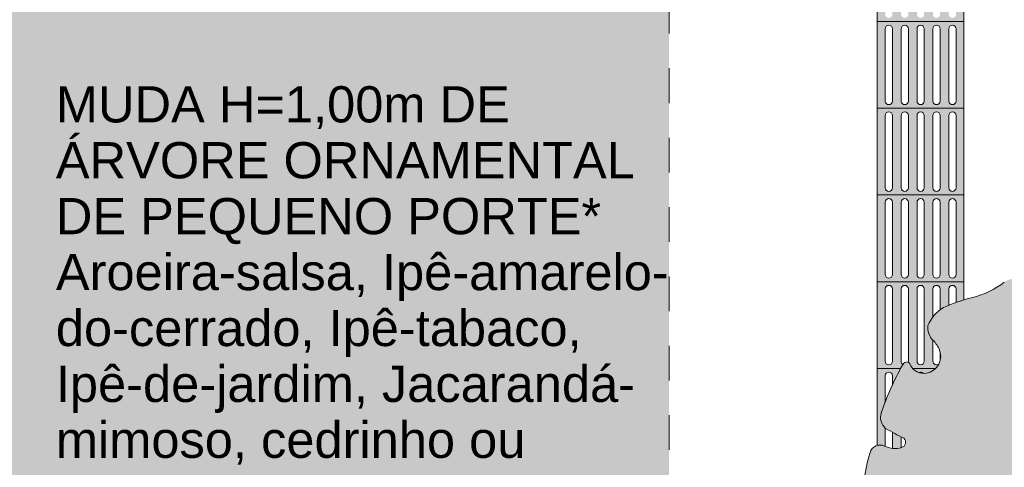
# Model space of a CAD drawing. Header units: metres. Extents: x -14.5 to 13.1, y -18.9 to 3.3.
# Tile 18 of 216: x 4.1 to 7, y -15.1 to -13.8. Entities that reach past the tile are written whole.
import ezdxf

# ---------------------------------------------------------------- set-up
doc = ezdxf.new("R2010")
doc.units = ezdxf.units.M
doc.linetypes.add('Traço ponto', pattern=[0.015875, 0.00635, -0.004763, 0, -0.004763])
for name, color, linetype, lineweight in [('A-ANNO-DIMS', 7, 'Continuous', 9), ('A-ANNO-DIMS-58', 7, 'Continuous', 9), ('A-DETL-GENF', 7, 'Continuous', 5), ('G-ANNO-TEXT', 7, 'Continuous', 9)]:
    doc.layers.add(name, color=color, linetype=linetype, lineweight=lineweight)
doc.layers.add('A-DETL', color=7, linetype='Continuous', lineweight=5, true_color=0x00a600)
doc.styles.add('Arial', font='arial.ttf', dxfattribs={"height": 0.087})
doc.styles.add('Arial_1', font='arial.ttf', dxfattribs={"height": 0.1044})
doc.dimstyles.new('Com_linha__ref__contínua__-_Cor_Vermelha_Arial_1_5mm_1', dxfattribs={"dimscale": 0.3048, "dimtxt": 0.088763, "dimasz": 0.380577, "dimexe": 0.285433, "dimexo": 0.285433, "dimgap": 0.028543, "dimtad": 1, "dimrnd": 0.01, "dimzin": 0, "dimdsep": 46, "dimtxsty": 'Arial', "dimblk1": 'OBLIQUE', "dimblk2": 'OBLIQUE', "dimsah": 1, "dimcen": 0.09, "dimdle": 0.285433, "dimazin": 0, "dimtfac": 1, "dimtdec": 4, "dimtix": 1, "dimtmove": 2, "dimatfit": 3, "dimfxl": 1, "dimtvp": 1, "dimtolj": 1, "dimtzin": 0, "dimarcsym": 2})

# ---------------------------------------------------------------- blocks, each defined once
blk = doc.blocks.new('DIMBLOCK66-PLANTA DE COBERTURA')
at = {"layer": 'A-ANNO-DIMS-58', "color": 242, "true_color": 0xbd2b2e, "transparency": 16777216}
for p, q in [((8.2594, -13.705), (8.2014, -13.647)), ((8.2594, -13.705), (6.0934, -13.705)), ((8.2594, -15.305), (8.2594, -13.705)), ((8.2594, -13.705), (8.3174, -13.763)), ((8.2594, -13.705), (8.3464, -13.705)), ((8.2594, -15.305), (8.2014, -15.247)), ((8.2594, -15.305), (7.5512, -15.305)), ((8.2594, -15.305), (8.3174, -15.363)), ((8.2594, -15.305), (8.3464, -15.305))]:
    blk.add_line(p, q, dxfattribs=at)
at = {"layer": 'A-ANNO-DIMS-58', "color": 0, "transparency": 16777216, "insert": (8.1378, -14.4296), "char_height": 0.087, "width": 0.281855, "attachment_point": 1, "rotation": 90, "line_spacing_factor": 0.941778, "style": 'Arial'}
blk.add_mtext('1,60', dxfattribs=at)
blk = doc.blocks.new('_Oblique')
at = {"color": 0, "linetype": 'ByBlock', "lineweight": -2}
blk.add_line((-0.5, -0.5), (0.5, 0.5), dxfattribs=at)

msp = doc.modelspace()

# ---------------------------------------------------------------- hatches: boundary and pattern name
at = {"layer": 'A-DETL-GENF', "true_color": 0xd2e2c2}
h = msp.add_hatch(color=254, dxfattribs=at)
h.paths.add_polyline_path([(5.7769, -17.8522), (5.7657, -17.8571), (5.7696, -17.8565), (5.7732, -17.855), (5.7763, -17.8527)])
h.paths.add_polyline_path([(1.7683, -18.235), (6.0064, -18.235), (6.0064, -18.075), (5.8564, -18.075), (5.8564, -17.8839), (5.8554, -17.8849), (5.8355, -17.8856), (5.8355, -17.8856), (5.7977, -17.8856), (5.7964, -17.8912), (5.7947, -17.8926), (5.793, -17.893), (5.7891, -17.8936), (5.7855, -17.8951), (5.7802, -17.8985), (5.7777, -17.8983), (5.7769, -17.8979), (5.7627, -17.8917), (5.7615, -17.8894), (5.761, -17.8856), (5.7482, -17.8856), (5.7458, -17.887), (5.7407, -17.8889), (5.7308, -17.8877), (5.7275, -17.885), (5.7254, -17.8807), (5.7247, -17.8754), (5.7256, -17.87), (5.728, -17.8655), (5.7314, -17.8626), (5.7333, -17.862), (5.7409, -17.8612), (5.7458, -17.8624), (5.7489, -17.8651), (5.7611, -17.8643), (5.7624, -17.8588), (5.7642, -17.8574), (5.7793, -17.8516), (5.7819, -17.8522), (5.7958, -17.8582), (5.7972, -17.8605), (5.7977, -17.8645), (5.8355, -17.8647), (5.836, -17.8652), (5.8554, -17.8652), (5.8564, -17.8653), (5.8564, -17.275), (6.0064, -17.275), (6.0064, -13.705), (1.0064, -13.705), (1.0064, -18.075), (0.5264, -18.075), (0.5264, -18.235), (1.0064, -18.235)])
h.paths.add_polyline_path([(5.7769, -17.8979), (5.7732, -17.8951), (5.7692, -17.8935), (5.7657, -17.8932), (5.7763, -17.8976)])
h.paths.add_polyline_path([(5.7937, -17.8571), (5.7824, -17.8527), (5.7855, -17.855), (5.7891, -17.8565), (5.793, -17.8571)])
h.paths.add_polyline_path([(0.3464, -12.505), (6.0059, -12.505), (6.0058, -12.393), (5.9334, -12.393), (5.9334, -12.317), (5.9552, -12.317), (5.9552, -12.2389), (5.9059, -12.2389), (5.9059, -12.2359), (5.8777, -12.2359), (5.8777, -11.9481), (6.0064, -11.9481), (6.0064, -8.235), (-0.1636, -8.235), (-0.1636, -12.505), (0.0936, -12.505)])
h.paths.add_polyline_path([(2.8659, -10.7721), (2.8443, -10.7672), (2.8235, -10.7616), (2.8043, -10.7548), (2.7876, -10.746), (2.7743, -10.7347), (2.7648, -10.7204), (2.759, -10.7032), (2.7558, -10.6808), (2.755, -10.663), (2.7559, -10.6343), (2.7568, -10.6183), (2.5939, -10.6147), (2.2187, -10.6147), (2.0768, -10.6155), (1.9254, -10.6173), (1.9046, -10.6147), (1.8985, -10.6136), (1.8879, -10.611), (1.7683, -10.5752), (1.6519, -10.539), (1.6384, -10.5343), (1.6252, -10.5289), (1.5972, -10.5134), (1.5727, -10.493), (1.5484, -10.4676), (1.5267, -10.4401), (1.4896, -10.3841), (1.4566, -10.3257), (1.4451, -10.3016), (1.4355, -10.2768), (1.4007, -10.159), (1.3897, -10.1037), (1.3855, -10.0788), (1.3823, -10.0538), (1.373, -9.9511), (1.3686, -9.8481), (1.3706, -9.8438), (1.3706, -9.7665), (1.3686, -9.7622), (1.373, -9.6591), (1.3823, -9.5564), (1.3855, -9.5314), (1.3897, -9.5066), (1.4074, -9.4259), (1.4355, -9.3335), (1.4451, -9.3086), (1.4566, -9.2845), (1.4896, -9.2262), (1.5267, -9.1702), (1.5546, -9.1356), (1.5867, -9.1047), (1.5984, -9.0961), (1.6471, -9.0631), (1.6968, -9.0335), (1.7485, -9.0106), (1.8032, -8.9975), (1.8604, -8.9927), (1.9188, -8.9921), (2.0688, -8.9947), (2.2187, -8.9956), (2.6601, -8.995), (2.7567, -8.9921), (2.7555, -8.9695), (2.7549, -8.9474), (2.7558, -8.9264), (2.7589, -8.9071), (2.7647, -8.89), (2.7742, -8.8756), (2.7876, -8.8643), (2.8043, -8.8555), (2.8303, -8.8468), (2.8442, -8.8431), (2.8659, -8.8381), (2.8874, -8.8456), (2.8993, -8.8506), (2.902, -8.8536), (2.9027, -8.8555), (2.9027, -8.8599), (2.9007, -8.8643), (2.8975, -8.8696), (2.8802, -8.8946), (2.8303, -8.9947), (3.2926, -8.9815), (3.755, -8.9754), (3.9077, -8.9772), (4.0603, -8.9841), (4.248, -8.9975), (4.5015, -8.9846), (4.6293, -8.9811), (4.757, -8.9834), (4.8204, -8.9819), (4.8839, -8.9857), (4.9525, -8.9958), (4.9581, -8.9971), (4.9902, -9.0071), (5.0162, -9.005), (5.0423, -9.0057), (5.0788, -9.0112), (5.1139, -9.022), (5.1422, -9.043), (5.1671, -9.0677), (5.2079, -9.1125), (5.2424, -9.1622), (5.273, -9.2221), (5.297, -9.2827), (5.3164, -9.3514), (5.3307, -9.4197), (5.3449, -9.5089), (5.3571, -9.6237), (5.3611, -9.7391), (5.3611, -9.8712), (5.3571, -9.9866), (5.3449, -10.1014), (5.342, -10.1216), (5.3307, -10.1905), (5.3149, -10.2651), (5.297, -10.3276), (5.2702, -10.3946), (5.2424, -10.4481), (5.2079, -10.4977), (5.1671, -10.5426), (5.146, -10.564), (5.1223, -10.5827), (5.1137, -10.5878), (5.1044, -10.5917), (5.0738, -10.6002), (5.0423, -10.6046), (5.0131, -10.605), (4.9902, -10.6032), (4.9707, -10.6099), (4.9507, -10.6148), (4.8999, -10.6228), (4.8485, -10.6269), (4.6751, -10.6296), (4.5015, -10.6256), (4.248, -10.6128), (4.0603, -10.6262), (3.9077, -10.6331), (3.755, -10.6348), (3.2926, -10.6287), (2.8303, -10.6156), (2.8702, -10.6985), (2.8874, -10.7268), (2.8992, -10.743), (2.9029, -10.7508), (2.9023, -10.7559), (2.9008, -10.7583), (2.8975, -10.7607), (2.8802, -10.7674)])
at = {"layer": 'A-DETL-GENF', "true_color": 0xffffff}
h = msp.add_hatch(color=7, dxfattribs=at)
h.paths.add_polyline_path([(6.645, -13.84), (6.8564, -13.84), (6.8564, -13.59), (6.6064, -13.59), (6.6064, -13.84), (6.6424, -13.84)])
h.paths.add_polyline_path([(6.7772, -13.8296), (6.7745, -13.8293), (6.772, -13.8282), (6.7699, -13.8266), (6.7682, -13.8244), (6.7672, -13.8219), (6.7668, -13.8192), (6.7672, -13.6082), (6.7682, -13.6057), (6.7699, -13.6035), (6.772, -13.6019), (6.7745, -13.6008), (6.7772, -13.6005), (6.7799, -13.6008), (6.7825, -13.6019), (6.7846, -13.6035), (6.7863, -13.6057), (6.7873, -13.6082), (6.7877, -13.6109), (6.7871, -13.8223), (6.7863, -13.8244), (6.7846, -13.8266), (6.7801, -13.8292), (6.7799, -13.8293)])
h.paths.add_polyline_path([(6.6397, -13.8296), (6.637, -13.8293), (6.6345, -13.8282), (6.6324, -13.8266), (6.6307, -13.8244), (6.6297, -13.8219), (6.6293, -13.8192), (6.6297, -13.6082), (6.6307, -13.6057), (6.6324, -13.6035), (6.6345, -13.6019), (6.637, -13.6008), (6.6397, -13.6005), (6.6424, -13.6008), (6.645, -13.6019), (6.6471, -13.6035), (6.6488, -13.6057), (6.6498, -13.6082), (6.6502, -13.6109), (6.6498, -13.8219), (6.6488, -13.8244), (6.6471, -13.8266), (6.645, -13.8282), (6.6424, -13.8293)])
h.paths.add_polyline_path([(6.7314, -13.8296), (6.7287, -13.8293), (6.7262, -13.8282), (6.724, -13.8266), (6.7224, -13.8244), (6.7214, -13.8219), (6.721, -13.8192), (6.7214, -13.6082), (6.7224, -13.6057), (6.724, -13.6035), (6.7262, -13.6019), (6.7287, -13.6008), (6.7314, -13.6005), (6.7341, -13.6008), (6.7366, -13.6019), (6.7388, -13.6035), (6.7404, -13.6057), (6.7415, -13.6082), (6.7418, -13.6109), (6.7415, -13.8219), (6.7404, -13.8244), (6.7388, -13.8266), (6.7366, -13.8282), (6.7341, -13.8293)])
h.paths.add_polyline_path([(6.6856, -13.8296), (6.6829, -13.8293), (6.6804, -13.8282), (6.6782, -13.8266), (6.6766, -13.8244), (6.6755, -13.8219), (6.6752, -13.8192), (6.6755, -13.6082), (6.6766, -13.6057), (6.6782, -13.6035), (6.6804, -13.6019), (6.6829, -13.6008), (6.6879, -13.6008), (6.6883, -13.6008), (6.6908, -13.6019), (6.6929, -13.6035), (6.6946, -13.6057), (6.6956, -13.6082), (6.696, -13.6109), (6.6956, -13.8219), (6.6946, -13.8244), (6.6929, -13.8266), (6.6908, -13.8282), (6.6879, -13.8293)])
h.paths.add_polyline_path([(6.8231, -13.8296), (6.8204, -13.8293), (6.8179, -13.8282), (6.8157, -13.8266), (6.8141, -13.8244), (6.813, -13.8219), (6.8127, -13.8192), (6.813, -13.6082), (6.8141, -13.6057), (6.8157, -13.6035), (6.8179, -13.6019), (6.8204, -13.6008), (6.8231, -13.6005), (6.8258, -13.6008), (6.8283, -13.6019), (6.8304, -13.6035), (6.8321, -13.6057), (6.8331, -13.6082), (6.8335, -13.6109), (6.8331, -13.8219), (6.8321, -13.8244), (6.8304, -13.8266), (6.8283, -13.8282), (6.8258, -13.8293)])
h = msp.add_hatch(color=7, dxfattribs=at)
h.paths.add_polyline_path([(6.645, -14.09), (6.8564, -14.09), (6.8564, -13.84), (6.6064, -13.84), (6.6064, -14.09), (6.6424, -14.09)])
h.paths.add_polyline_path([(6.7772, -14.0796), (6.7745, -14.0793), (6.772, -14.0782), (6.7699, -14.0766), (6.7682, -14.0744), (6.7672, -14.0719), (6.7668, -14.0692), (6.7672, -13.8582), (6.7682, -13.8557), (6.7699, -13.8535), (6.772, -13.8519), (6.7745, -13.8508), (6.7772, -13.8505), (6.7799, -13.8508), (6.7825, -13.8519), (6.7846, -13.8535), (6.7863, -13.8557), (6.7873, -13.8582), (6.7877, -13.8609), (6.7871, -14.0723), (6.7863, -14.0744), (6.7846, -14.0766), (6.7801, -14.0792), (6.7799, -14.0793)])
h.paths.add_polyline_path([(6.6397, -14.0796), (6.637, -14.0793), (6.6345, -14.0782), (6.6324, -14.0766), (6.6307, -14.0744), (6.6297, -14.0719), (6.6293, -14.0692), (6.6297, -13.8582), (6.6307, -13.8557), (6.6324, -13.8535), (6.6345, -13.8519), (6.637, -13.8508), (6.6397, -13.8505), (6.6424, -13.8508), (6.645, -13.8519), (6.6471, -13.8535), (6.6488, -13.8557), (6.6498, -13.8582), (6.6502, -13.8609), (6.6498, -14.0719), (6.6488, -14.0744), (6.6471, -14.0766), (6.645, -14.0782), (6.6424, -14.0793)])
h.paths.add_polyline_path([(6.6856, -14.0796), (6.6829, -14.0793), (6.6804, -14.0782), (6.6782, -14.0766), (6.6766, -14.0744), (6.6755, -14.0719), (6.6752, -14.0692), (6.6755, -13.8582), (6.6766, -13.8557), (6.6782, -13.8535), (6.6804, -13.8519), (6.6829, -13.8508), (6.6879, -13.8508), (6.6883, -13.8508), (6.6908, -13.8519), (6.6929, -13.8535), (6.6946, -13.8557), (6.6956, -13.8582), (6.696, -13.8609), (6.6956, -14.0719), (6.6946, -14.0744), (6.6929, -14.0766), (6.6908, -14.0782), (6.6879, -14.0793)])
h.paths.add_polyline_path([(6.7314, -14.0796), (6.7287, -14.0793), (6.7262, -14.0782), (6.724, -14.0766), (6.7224, -14.0744), (6.7214, -14.0719), (6.721, -14.0692), (6.7214, -13.8582), (6.7224, -13.8557), (6.724, -13.8535), (6.7262, -13.8519), (6.7287, -13.8508), (6.7314, -13.8505), (6.7341, -13.8508), (6.7366, -13.8519), (6.7388, -13.8535), (6.7404, -13.8557), (6.7415, -13.8582), (6.7418, -13.8609), (6.7415, -14.0719), (6.7404, -14.0744), (6.7388, -14.0766), (6.7366, -14.0782), (6.7341, -14.0793)])
h.paths.add_polyline_path([(6.8231, -14.0796), (6.8204, -14.0793), (6.8179, -14.0782), (6.8157, -14.0766), (6.8141, -14.0744), (6.813, -14.0719), (6.8127, -14.0692), (6.813, -13.8582), (6.8141, -13.8557), (6.8157, -13.8535), (6.8179, -13.8519), (6.8204, -13.8508), (6.8231, -13.8505), (6.8258, -13.8508), (6.8283, -13.8519), (6.8304, -13.8535), (6.8321, -13.8557), (6.8331, -13.8582), (6.8335, -13.8609), (6.8331, -14.0719), (6.8321, -14.0744), (6.8304, -14.0766), (6.8283, -14.0782), (6.8258, -14.0793)])
h = msp.add_hatch(color=7, dxfattribs=at)
h.paths.add_polyline_path([(6.6856, -14.34), (6.8564, -14.34), (6.8564, -14.09), (6.6064, -14.09), (6.6064, -14.34), (6.6829, -14.34)])
h.paths.add_polyline_path([(6.7772, -14.3296), (6.7745, -14.3293), (6.772, -14.3282), (6.7699, -14.3266), (6.7682, -14.3244), (6.7672, -14.3219), (6.7668, -14.3192), (6.7672, -14.1082), (6.7682, -14.1057), (6.7699, -14.1035), (6.772, -14.1019), (6.7745, -14.1008), (6.7772, -14.1005), (6.7799, -14.1008), (6.7825, -14.1019), (6.7846, -14.1035), (6.7863, -14.1057), (6.7875, -14.1093), (6.7877, -14.1109), (6.7871, -14.3223), (6.7863, -14.3244), (6.7846, -14.3266), (6.7801, -14.3292), (6.7799, -14.3293)])
h.paths.add_polyline_path([(6.7314, -14.3296), (6.7287, -14.3293), (6.7262, -14.3282), (6.724, -14.3266), (6.7224, -14.3244), (6.7214, -14.3219), (6.721, -14.3192), (6.7214, -14.1082), (6.7224, -14.1057), (6.724, -14.1035), (6.7262, -14.1019), (6.7287, -14.1008), (6.7314, -14.1005), (6.7341, -14.1008), (6.7366, -14.1019), (6.7388, -14.1035), (6.7404, -14.1057), (6.7416, -14.1093), (6.7418, -14.1109), (6.7415, -14.3219), (6.7404, -14.3244), (6.7388, -14.3266), (6.7366, -14.3282), (6.7341, -14.3293)])
h.paths.add_polyline_path([(6.6856, -14.3296), (6.6829, -14.3293), (6.6804, -14.3282), (6.6782, -14.3266), (6.6766, -14.3244), (6.6755, -14.3219), (6.6752, -14.3192), (6.6755, -14.1082), (6.6766, -14.1057), (6.6782, -14.1035), (6.6804, -14.1019), (6.6829, -14.1008), (6.6879, -14.1008), (6.6883, -14.1008), (6.6908, -14.1019), (6.6929, -14.1035), (6.6946, -14.1057), (6.6958, -14.1093), (6.696, -14.1109), (6.6956, -14.3219), (6.6946, -14.3244), (6.6929, -14.3266), (6.6908, -14.3282), (6.6879, -14.3293)])
h.paths.add_polyline_path([(6.8231, -14.3296), (6.8204, -14.3293), (6.8179, -14.3282), (6.8157, -14.3266), (6.8141, -14.3244), (6.813, -14.3219), (6.8127, -14.3192), (6.813, -14.1082), (6.8141, -14.1057), (6.8157, -14.1035), (6.8179, -14.1019), (6.8204, -14.1008), (6.8231, -14.1005), (6.8258, -14.1008), (6.8283, -14.1019), (6.8304, -14.1035), (6.8321, -14.1057), (6.8333, -14.1093), (6.8335, -14.1109), (6.8331, -14.3219), (6.8321, -14.3244), (6.8304, -14.3266), (6.8283, -14.3282), (6.8258, -14.3293)])
h.paths.add_polyline_path([(6.6397, -14.3296), (6.637, -14.3293), (6.6345, -14.3282), (6.6324, -14.3266), (6.6307, -14.3244), (6.6297, -14.3219), (6.6293, -14.3192), (6.6297, -14.1082), (6.6307, -14.1057), (6.6324, -14.1035), (6.6345, -14.1019), (6.637, -14.1008), (6.6397, -14.1005), (6.6424, -14.1008), (6.645, -14.1019), (6.6471, -14.1035), (6.6488, -14.1057), (6.65, -14.1093), (6.6502, -14.1109), (6.6498, -14.3219), (6.6488, -14.3244), (6.6471, -14.3266), (6.645, -14.3282), (6.6424, -14.3293)])
at = {"layer": 'A-DETL-GENF', "true_color": 0x94ab99}
msp.add_hatch(color=253, dxfattribs=at).paths.add_polyline_path([(7.5452, -16.2997), (7.5493, -16.2997), (7.554, -16.2982), (7.5568, -16.2966), (7.5597, -16.2937), (7.5621, -16.2888), (7.5629, -16.2862), (7.5629, -16.2761), (7.5613, -16.2662), (7.5621, -16.2647), (7.5639, -16.2636), (7.5659, -16.2635), (7.5678, -16.2644), (7.5689, -16.2661), (7.5696, -16.2701), (7.5721, -16.2756), (7.5782, -16.2828), (7.5858, -16.2884), (7.5944, -16.2922), (7.6037, -16.2939), (7.6728, -16.2928), (7.6766, -16.2746), (7.6765, -16.2587), (7.6744, -16.2463), (7.6756, -16.232), (7.6735, -16.2178), (7.6682, -16.2045), (7.6599, -16.1927), (7.6481, -16.1825), (7.6366, -16.1763), (7.6111, -16.1694), (7.6006, -16.1635), (7.5918, -16.1553), (7.5852, -16.1452), (7.5812, -16.1338), (7.5827, -16.1244), (7.5865, -16.1155), (7.5924, -16.108), (7.6006, -16.1019), (7.6111, -16.0979), (7.6301, -16.0945), (7.6545, -16.0939), (7.6601, -16.0922), (7.6651, -16.0892), (7.6695, -16.0848), (7.6728, -16.079), (7.6743, -16.0747), (7.6747, -16.0689), (7.6724, -16.0575), (7.6665, -16.0345), (7.6582, -16.0078), (7.653, -15.9963), (7.6507, -15.984), (7.6522, -15.9699), (7.6557, -15.9595), (7.6647, -15.9462), (7.6749, -15.9361), (7.6789, -15.9353), (7.6828, -15.9367), (7.6881, -15.9395), (7.6953, -15.9414), (7.7016, -15.9414), (7.7034, -15.9394), (7.7034, -15.9366), (7.6983, -15.9177), (7.6868, -15.8927), (7.6853, -15.8849), (7.6856, -15.877), (7.6874, -15.87), (7.6907, -15.8636), (7.6954, -15.8581), (7.7034, -15.8526), (7.7172, -15.8454), (7.7398, -15.8381), (7.7642, -15.8361), (7.7869, -15.8393), (7.8052, -15.8463), (7.8298, -15.8628), (7.8393, -15.8693), (7.857, -15.8783), (7.8717, -15.8832), (7.8898, -15.8851), (7.9079, -15.8831), (7.9342, -15.8747), (7.9608, -15.8605), (7.9657, -15.8602), (7.9701, -15.8624), (7.9728, -15.8665), (7.9727, -15.8747), (7.9691, -15.9114), (7.9731, -15.9514), (7.9765, -15.9614), (7.9824, -15.9703), (7.9903, -15.9773), (7.9998, -15.982), (8.0102, -15.9842), (8.0208, -15.9836), (8.0486, -15.9807), (8.0707, -15.981), (8.0869, -15.9832), (8.1075, -15.984), (8.1127, -15.9863), (8.1149, -15.9879), (8.1187, -15.9932), (8.1195, -15.9949), (8.1203, -15.9991), (8.1195, -16.0049), (8.1177, -16.0092), (8.1078, -16.0264), (8.0971, -16.0419), (8.0817, -16.0674), (8.0725, -16.0979), (8.0699, -16.1267), (8.0725, -16.155), (8.0752, -16.1536), (8.1164, -16.1247), (8.1534, -16.0907), (8.2285, -16.0295), (8.2972, -15.9613), (8.3592, -15.8864), (8.4131, -15.8064), (8.4592, -15.7212), (8.4967, -15.6319), (8.5266, -15.5331), (8.5273, -15.5267), (8.5266, -15.5117), (8.5228, -15.4972), (8.513, -15.4783), (8.5114, -15.4722), (8.5114, -15.4653), (8.5127, -15.4597), (8.5153, -15.4539), (8.518, -15.4506), (8.5214, -15.448), (8.5273, -15.4458), (8.534, -15.4446), (8.5381, -15.4427), (8.5428, -15.4384), (8.5444, -15.4362), (8.5462, -15.4319), (8.5469, -15.4274), (8.5488, -15.395), (8.5525, -15.3627), (8.5525, -15.3525), (8.551, -15.345), (8.5472, -15.3368), (8.5417, -15.3298), (8.5266, -15.3188), (8.4882, -15.2925), (8.4429, -15.2543), (8.4417, -15.2516), (8.4411, -15.2487), (8.4417, -15.2446), (8.4429, -15.2418), (8.4438, -15.2404), (8.446, -15.2384), (8.4487, -15.237), (8.468, -15.2316), (8.511, -15.2262), (8.5328, -15.2182), (8.5395, -15.2137), (8.545, -15.2077), (8.5488, -15.2006), (8.5508, -15.1927), (8.5508, -15.1846), (8.5487, -15.1768), (8.5449, -15.1697), (8.5387, -15.1629), (8.5272, -15.155), (8.524, -15.1512), (8.5218, -15.1469), (8.5208, -15.1421), (8.521, -15.1372), (8.5283, -15.1137), (8.5301, -15.0995), (8.5275, -15.0574), (8.5173, -15.0165), (8.4999, -14.9782), (8.4887, -14.9554), (8.4731, -14.9354), (8.4506, -14.9163), (8.4475, -14.9106), (8.4469, -14.9089), (8.4467, -14.9047), (8.4475, -14.9006), (8.4507, -14.8941), (8.4514, -14.8911), (8.4506, -14.8853), (8.4494, -14.883), (8.4475, -14.8807), (8.4451, -14.8788), (8.4421, -14.8775), (8.4411, -14.8772), (8.3963, -14.8724), (8.347, -14.8794), (8.3426, -14.879), (8.3384, -14.8775), (8.3347, -14.875), (8.3317, -14.8716), (8.3297, -14.8677), (8.3286, -14.8634), (8.3319, -14.8385), (8.3513, -14.7806), (8.3561, -14.7461), (8.3545, -14.7107), (8.3505, -14.6959), (8.3432, -14.6825), (8.3317, -14.6704), (8.3203, -14.6627), (8.306, -14.6574), (8.2908, -14.6557), (8.2566, -14.66), (8.2374, -14.6578), (8.2193, -14.6511), (8.2033, -14.6403), (8.1904, -14.626), (8.1812, -14.6091), (8.1762, -14.5905), (8.1762, -14.5798), (8.1786, -14.5703), (8.1874, -14.5542), (8.1894, -14.5463), (8.1893, -14.5381), (8.1872, -14.5302), (8.1823, -14.5223), (8.1753, -14.516), (8.1705, -14.5131), (8.0765, -14.4662), (7.9809, -14.4083), (7.9769, -14.4063), (7.9661, -14.4041), (7.9528, -14.4055), (7.9445, -14.4083), (7.9353, -14.4144), (7.928, -14.4227), (7.8684, -14.4764), (7.7993, -14.5223), (7.7966, -14.5227), (7.7939, -14.5224), (7.7913, -14.5215), (7.789, -14.5199), (7.7872, -14.5179), (7.7853, -14.5129), (7.7853, -14.5128), (7.7859, -14.5062), (7.7966, -14.4404), (7.8066, -14.3865), (7.8058, -14.384), (7.8033, -14.3816), (7.7982, -14.381), (7.7952, -14.3827), (7.769, -14.4059), (7.7408, -14.4267), (7.7335, -14.4256), (7.7268, -14.4227), (7.721, -14.4181), (7.7166, -14.4122), (7.7138, -14.4054), (7.7128, -14.3981), (7.7157, -14.3765), (7.7144, -14.3622), (7.7099, -14.3485), (7.7024, -14.3362), (7.6923, -14.3259), (7.6801, -14.3182), (7.6665, -14.3135), (7.6522, -14.312), (7.5881, -14.3262), (7.5228, -14.3325), (7.4572, -14.3308), (7.3807, -14.32), (7.3692, -14.3217), (7.3584, -14.3261), (7.3489, -14.3329), (7.3413, -14.3417), (7.3398, -14.3461), (7.3407, -14.3507), (7.3438, -14.3543), (7.3514, -14.3596), (7.3692, -14.3687), (7.3757, -14.3743), (7.3823, -14.3848), (7.3849, -14.391), (7.3863, -14.4005), (7.3847, -14.4122), (7.3823, -14.4192), (7.3498, -14.4382), (7.3136, -14.4486), (7.276, -14.4499), (7.2341, -14.4404), (7.2054, -14.4323), (7.1734, -14.4179), (7.1588, -14.4124), (7.1448, -14.4106), (7.1301, -14.4121), (7.1161, -14.4171), (7.1037, -14.4253), (7.1013, -14.4279), (7.0995, -14.4311), (7.0986, -14.4347), (7.0986, -14.4383), (7.0995, -14.4419), (7.1013, -14.4451), (7.1037, -14.4478), (7.1588, -14.4872), (7.2195, -14.5173), (7.2481, -14.5276), (7.276, -14.5449), (7.2966, -14.5636), (7.3007, -14.5885), (7.2983, -14.6136), (7.2963, -14.6196), (7.2929, -14.6249), (7.2885, -14.6294), (7.2831, -14.6328), (7.2771, -14.6348), (7.2557, -14.6376), (7.2341, -14.6363), (7.1997, -14.6279), (7.1674, -14.6136), (7.1382, -14.5936), (7.1226, -14.5777), (7.1091, -14.5565), (7.1066, -14.5554), (7.1042, -14.5558), (7.1006, -14.5582), (7.0998, -14.5608), (7.1006, -14.578), (7.1066, -14.5985), (7.1185, -14.6304), (7.1466, -14.6772), (7.1508, -14.693), (7.1508, -14.7093), (7.1466, -14.725), (7.1384, -14.7391), (7.127, -14.7507), (7.1129, -14.7589), (7.0705, -14.7176), (7.0341, -14.6703), (7.0258, -14.6547), (7.0196, -14.635), (7.0203, -14.6302), (7.0215, -14.628), (7.0258, -14.6242), (7.0279, -14.6229), (7.0343, -14.621), (7.0403, -14.6197), (7.0532, -14.6187), (7.0557, -14.6172), (7.0554, -14.6148), (7.0532, -14.6123), (7.0489, -14.6095), (7.0211, -14.5915), (7.0135, -14.5868), (7.0105, -14.5852), (7.0019, -14.5829), (6.9947, -14.5825), (6.9867, -14.5838), (6.9793, -14.5868), (6.9726, -14.5915), (6.9288, -14.6183), (6.8805, -14.6358), (6.8335, -14.6503), (6.7973, -14.6645), (6.7788, -14.6784), (6.7636, -14.6958), (6.7524, -14.7161), (6.7526, -14.7293), (6.7547, -14.739), (6.7598, -14.7495), (6.7788, -14.7734), (6.7862, -14.7882), (6.7889, -14.7993), (6.7884, -14.8132), (6.785, -14.8245), (6.7799, -14.8337), (6.7732, -14.8415), (6.763, -14.8486), (6.7526, -14.8527), (6.7388, -14.854), (6.7287, -14.8525), (6.7188, -14.8483), (6.712, -14.8437), (6.7049, -14.8357), (6.6979, -14.8233), (6.6946, -14.8214), (6.6929, -14.821), (6.6879, -14.8223), (6.6853, -14.8237), (6.6804, -14.8287), (6.6773, -14.8341), (6.645, -14.8986), (6.6181, -14.9674), (6.6161, -14.9772), (6.6166, -14.9882), (6.6195, -14.9978), (6.6237, -15.0056), (6.6303, -15.0131), (6.6755, -15.0372), (6.6833, -15.0412), (6.6862, -15.0451), (6.6879, -15.0505), (6.6879, -15.0549), (6.6876, -15.0569), (6.6862, -15.0604), (6.6837, -15.0638), (6.6804, -15.0664), (6.6751, -15.0683), (6.6598, -15.0707), (6.6429, -15.0693), (6.6199, -15.0613), (6.6126, -15.0607), (6.6054, -15.062), (6.5987, -15.0649), (6.593, -15.0695), (6.588, -15.0766), (6.5857, -15.082), (6.5674, -15.1637), (6.5587, -15.2469), (6.5596, -15.3306), (6.5615, -15.3346), (6.5656, -15.3389), (6.568, -15.3405), (6.5725, -15.3421), (6.5766, -15.3424), (6.5832, -15.3407), (6.5898, -15.3377), (6.596, -15.3368), (6.6014, -15.3374), (6.6077, -15.3402), (6.6099, -15.3423), (6.6096, -15.3519), (6.6082, -15.3582), (6.6055, -15.3645), (6.601, -15.3709), (6.5821, -15.3889), (6.5725, -15.4043), (6.5668, -15.4216), (6.5656, -15.4397), (6.5676, -15.4478), (6.6209, -15.4448), (6.6708, -15.4497), (6.6911, -15.4556), (6.7099, -15.4656), (6.7261, -15.4793), (6.7477, -15.5062), (6.7585, -15.5141), (6.772, -15.5188), (6.7878, -15.5162), (6.8006, -15.5115), (6.8137, -15.5033), (6.8448, -15.4738), (6.8532, -15.4676), (6.8564, -15.4663), (6.8595, -15.4669), (6.8619, -15.4687), (6.8634, -15.4732), (6.8622, -15.4843), (6.8564, -15.5097), (6.8496, -15.5419), (6.8502, -15.5933), (6.8523, -15.5973), (6.8568, -15.6004), (6.8622, -15.601), (6.8672, -15.5991), (6.8992, -15.5722), (6.9271, -15.5391), (6.94, -15.5248), (6.9572, -15.5132), (6.9767, -15.5061), (6.9974, -15.5039), (7.0101, -15.5061), (7.0171, -15.5086), (7.0258, -15.514), (7.0331, -15.5211), (7.0457, -15.5402), (7.0525, -15.5472), (7.0617, -15.5535), (7.0817, -15.5586), (7.1055, -15.5634), (7.1086, -15.5655), (7.1111, -15.5683), (7.1128, -15.5716), (7.1136, -15.5752), (7.1128, -15.5813), (7.1111, -15.5848), (7.1071, -15.5902), (7.0525, -15.6624), (7.0324, -15.6895), (7.0248, -15.703), (7.0208, -15.718), (7.0208, -15.7347), (7.024, -15.7486), (7.0319, -15.7633), (7.0412, -15.774), (7.0601, -15.787), (7.0817, -15.7946), (7.1045, -15.7964), (7.127, -15.7923), (7.1611, -15.7841), (7.1985, -15.7814), (7.203, -15.7831), (7.2062, -15.7867), (7.2075, -15.7914), (7.2062, -15.7965), (7.1949, -15.8169), (7.1785, -15.8386), (7.1532, -15.8635), (7.1206, -15.8846), (7.0649, -15.9063), (7.0472, -15.9174), (7.027, -15.9363), (7.0233, -15.9419), (7.021, -15.9482), (7.0202, -15.9549), (7.0211, -15.9616), (7.0234, -15.9679), (7.0271, -15.9735), (7.0321, -15.978), (7.0388, -15.9815), (7.0591, -15.9874), (7.0811, -15.989), (7.1028, -15.9858), (7.1141, -15.9814), (7.124, -15.9742), (7.1318, -15.9649), (7.137, -15.9539), (7.1438, -15.9477), (7.1517, -15.9431), (7.1604, -15.9403), (7.1696, -15.9394), (7.1789, -15.9407), (7.1878, -15.944), (7.1957, -15.9492), (7.2022, -15.9561), (7.2187, -15.9845), (7.2277, -16.016), (7.2289, -16.0488), (7.2221, -16.0808), (7.2064, -16.1118), (7.1865, -16.1354), (7.1909, -16.1825), (7.1922, -16.2137), (7.1941, -16.2171), (7.1956, -16.2184), (7.1992, -16.2196), (7.2031, -16.219), (7.2064, -16.2163), (7.2313, -16.1825), (7.2427, -16.1663), (7.2474, -16.161), (7.2533, -16.1571), (7.26, -16.1549), (7.267, -16.1544), (7.274, -16.1559), (7.2803, -16.159), (7.3059, -16.2077), (7.3299, -16.2599), (7.334, -16.2627), (7.3389, -16.2633), (7.3435, -16.2617), (7.347, -16.2582), (7.3541, -16.2428), (7.3579, -16.2263), (7.3664, -16.2045), (7.3798, -16.1853), (7.3878, -16.1782), (7.3973, -16.1735), (7.4077, -16.1713), (7.4206, -16.1726), (7.4285, -16.1751), (7.439, -16.1825), (7.4447, -16.1887), (7.4606, -16.2199), (7.4614, -16.237), (7.4662, -16.2535), (7.4747, -16.2684), (7.4865, -16.2809), (7.5008, -16.2903), (7.5169, -16.2961), (7.529, -16.2982), (7.5412, -16.2987)])
at = {"layer": 'A-DETL-GENF', "true_color": 0xffffff}
h = msp.add_hatch(color=7, dxfattribs=at)
h.paths.add_polyline_path([(6.645, -14.59), (6.8564, -14.59), (6.8564, -14.34), (6.6064, -14.34), (6.6064, -14.59), (6.6424, -14.59)])
h.paths.add_polyline_path([(6.7772, -14.5796), (6.7745, -14.5793), (6.772, -14.5782), (6.7699, -14.5766), (6.7682, -14.5744), (6.7672, -14.5719), (6.7668, -14.5692), (6.7672, -14.3582), (6.7682, -14.3557), (6.7699, -14.3535), (6.772, -14.3519), (6.7745, -14.3508), (6.7772, -14.3505), (6.7799, -14.3508), (6.7825, -14.3519), (6.7846, -14.3535), (6.7863, -14.3557), (6.7873, -14.3582), (6.7877, -14.3609), (6.7871, -14.5723), (6.7863, -14.5744), (6.7846, -14.5766), (6.7801, -14.5792), (6.7799, -14.5793)])
h.paths.add_polyline_path([(6.8231, -14.5796), (6.8204, -14.5793), (6.8179, -14.5782), (6.8157, -14.5766), (6.8141, -14.5744), (6.813, -14.5719), (6.8127, -14.5692), (6.813, -14.3582), (6.8141, -14.3557), (6.8157, -14.3535), (6.8179, -14.3519), (6.8204, -14.3508), (6.8231, -14.3505), (6.8258, -14.3508), (6.8283, -14.3519), (6.8304, -14.3535), (6.8321, -14.3557), (6.8331, -14.3582), (6.8335, -14.3609), (6.8331, -14.5719), (6.8321, -14.5744), (6.8304, -14.5766), (6.8283, -14.5782), (6.8258, -14.5793)])
h.paths.add_polyline_path([(6.6397, -14.5796), (6.637, -14.5793), (6.6345, -14.5782), (6.6324, -14.5766), (6.6307, -14.5744), (6.6297, -14.5719), (6.6293, -14.5692), (6.6297, -14.3582), (6.6307, -14.3557), (6.6324, -14.3535), (6.6345, -14.3519), (6.637, -14.3508), (6.6397, -14.3505), (6.6424, -14.3508), (6.645, -14.3519), (6.6471, -14.3535), (6.6488, -14.3557), (6.6498, -14.3582), (6.6502, -14.3609), (6.6498, -14.5719), (6.6488, -14.5744), (6.6471, -14.5766), (6.645, -14.5782), (6.6424, -14.5793)])
h.paths.add_polyline_path([(6.6856, -14.5796), (6.6829, -14.5793), (6.6804, -14.5782), (6.6782, -14.5766), (6.6766, -14.5744), (6.6755, -14.5719), (6.6752, -14.5692), (6.6755, -14.3582), (6.6766, -14.3557), (6.6782, -14.3535), (6.6804, -14.3519), (6.6829, -14.3508), (6.6879, -14.3508), (6.6883, -14.3508), (6.6908, -14.3519), (6.6929, -14.3535), (6.6946, -14.3557), (6.6956, -14.3582), (6.696, -14.3609), (6.6956, -14.5719), (6.6946, -14.5744), (6.6929, -14.5766), (6.6908, -14.5782), (6.6879, -14.5793)])
h.paths.add_polyline_path([(6.7314, -14.5796), (6.7287, -14.5793), (6.7262, -14.5782), (6.724, -14.5766), (6.7224, -14.5744), (6.7214, -14.5719), (6.721, -14.5692), (6.7214, -14.3582), (6.7224, -14.3557), (6.724, -14.3535), (6.7262, -14.3519), (6.7287, -14.3508), (6.7314, -14.3505), (6.7341, -14.3508), (6.7366, -14.3519), (6.7388, -14.3535), (6.7404, -14.3557), (6.7415, -14.3582), (6.7418, -14.3609), (6.7415, -14.5719), (6.7404, -14.5744), (6.7388, -14.5766), (6.7366, -14.5782), (6.7341, -14.5793)])
h = msp.add_hatch(color=7, dxfattribs=at)
h.paths.add_polyline_path([(6.645, -14.84), (6.6743, -14.84), (6.6804, -14.8282), (6.6782, -14.8266), (6.6766, -14.8244), (6.6755, -14.8219), (6.6752, -14.8192), (6.6755, -14.6082), (6.6766, -14.6057), (6.6782, -14.6035), (6.6804, -14.6019), (6.6829, -14.6008), (6.6879, -14.6008), (6.6883, -14.6008), (6.6908, -14.6019), (6.6929, -14.6035), (6.6946, -14.6057), (6.6956, -14.6082), (6.696, -14.6109), (6.6964, -14.8221), (6.6989, -14.8247), (6.7029, -14.832), (6.7049, -14.8357), (6.7087, -14.84), (6.7745, -14.84), (6.7821, -14.8303), (6.7825, -14.8282), (6.7799, -14.8293), (6.7772, -14.8296), (6.7732, -14.8287), (6.772, -14.8282), (6.7699, -14.8266), (6.7682, -14.8244), (6.7672, -14.8219), (6.7668, -14.8192), (6.7668, -14.7583), (6.7598, -14.7495), (6.7547, -14.739), (6.7523, -14.7277), (6.7524, -14.7161), (6.7636, -14.6958), (6.7668, -14.6921), (6.7672, -14.6082), (6.7682, -14.6057), (6.7699, -14.6035), (6.772, -14.6019), (6.7745, -14.6008), (6.7772, -14.6005), (6.7799, -14.6008), (6.7825, -14.6019), (6.7846, -14.6035), (6.7863, -14.6057), (6.7873, -14.6082), (6.7877, -14.6109), (6.7877, -14.6717), (6.7973, -14.6645), (6.8127, -14.6584), (6.813, -14.6082), (6.8141, -14.6057), (6.8157, -14.6035), (6.8179, -14.6019), (6.8204, -14.6008), (6.8231, -14.6005), (6.8258, -14.6008), (6.8283, -14.6019), (6.8304, -14.6035), (6.8321, -14.6057), (6.8331, -14.6082), (6.8335, -14.6109), (6.8335, -14.6503), (6.8383, -14.6484), (6.8564, -14.643), (6.8564, -14.59), (6.6064, -14.59), (6.6064, -14.84), (6.6424, -14.84)])
h.paths.add_polyline_path([(6.7314, -14.8296), (6.7287, -14.8293), (6.7262, -14.8282), (6.724, -14.8266), (6.7224, -14.8244), (6.7213, -14.8216), (6.721, -14.8192), (6.7214, -14.6082), (6.7224, -14.6057), (6.724, -14.6035), (6.7262, -14.6019), (6.7287, -14.6008), (6.7314, -14.6005), (6.7341, -14.6008), (6.7366, -14.6019), (6.7388, -14.6035), (6.7404, -14.6057), (6.7415, -14.6082), (6.7418, -14.6109), (6.7415, -14.8219), (6.7404, -14.8244), (6.7388, -14.8266), (6.7366, -14.8282), (6.7341, -14.8293)])
h.paths.add_polyline_path([(6.6397, -14.8296), (6.637, -14.8293), (6.6345, -14.8282), (6.6324, -14.8266), (6.6307, -14.8244), (6.6297, -14.8219), (6.6293, -14.8192), (6.6297, -14.6082), (6.6307, -14.6057), (6.6324, -14.6035), (6.6345, -14.6019), (6.637, -14.6008), (6.6397, -14.6005), (6.6424, -14.6008), (6.645, -14.6019), (6.6471, -14.6035), (6.6488, -14.6057), (6.6498, -14.6082), (6.6502, -14.6109), (6.6498, -14.8219), (6.6488, -14.8244), (6.6471, -14.8266), (6.645, -14.8282), (6.6424, -14.8293)])
h.paths.add_polyline_path([(6.7877, -14.8162), (6.7889, -14.8087), (6.7889, -14.7993), (6.7877, -14.7942), (6.7877, -14.8015)])
h = msp.add_hatch(color=7, dxfattribs=at)
h.paths.add_polyline_path([(6.6598, -15.0707), (6.6752, -15.0681), (6.6752, -15.037), (6.6502, -15.0239), (6.6501, -15.0699)])
h.paths.add_polyline_path([(6.6293, -15.0646), (6.6293, -15.0119), (6.6237, -15.0056), (6.6189, -14.9968), (6.6163, -14.9872), (6.6163, -14.9759), (6.6189, -14.9654), (6.6293, -14.9387), (6.6297, -14.8582), (6.6307, -14.8557), (6.6324, -14.8535), (6.6345, -14.8519), (6.637, -14.8508), (6.6397, -14.8505), (6.6424, -14.8508), (6.6467, -14.8532), (6.6477, -14.8543), (6.6488, -14.8557), (6.6498, -14.8582), (6.6502, -14.8609), (6.6502, -14.888), (6.6743, -14.84), (6.6064, -14.84), (6.6064, -15.0618), (6.6126, -15.0607), (6.6199, -15.0613), (6.6271, -15.0638)])
h.paths.add_polyline_path([(6.7414, -14.8543), (6.7548, -14.8519), (6.7645, -14.8477), (6.7745, -14.84), (6.7087, -14.84), (6.712, -14.8437), (6.7233, -14.8505), (6.7266, -14.8517), (6.7308, -14.8505), (6.7314, -14.8505), (6.7344, -14.8509), (6.7384, -14.8532), (6.7392, -14.8541)])

# ---------------------------------------------------------------- linework, layer by layer
at = {"layer": 'A-DETL', "color": 8, "true_color": 0x808080}
for p, q in [((6.6064, -13.59), (6.6064, -13.84)), ((6.8564, -13.84), (6.8564, -13.59)), ((6.8564, -13.84), (6.6064, -13.84)), ((6.6064, -13.84), (6.6064, -14.09)), ((6.8564, -14.09), (6.8564, -13.84)), ((6.6293, -14.0692), (6.6293, -13.8609)), ((6.6502, -13.8609), (6.6502, -14.0692)), ((6.6752, -14.0692), (6.6752, -13.8609)), ((6.696, -13.8609), (6.696, -14.0692)), ((6.721, -14.0692), (6.721, -13.8609)), ((6.7418, -13.8609), (6.7418, -14.0692)), ((6.7668, -14.0692), (6.7668, -13.8609)), ((6.7877, -13.8609), (6.7877, -14.0692)), ((6.8127, -14.0692), (6.8127, -13.8609)), ((6.8335, -13.8609), (6.8335, -14.0692)), ((6.8564, -14.09), (6.6064, -14.09)), ((6.6064, -14.09), (6.6064, -14.34)), ((6.8564, -14.34), (6.8564, -14.09)), ((6.6293, -14.3192), (6.6293, -14.1109)), ((6.6502, -14.1109), (6.6502, -14.3192)), ((6.6752, -14.3192), (6.6752, -14.1109)), ((6.696, -14.1109), (6.696, -14.3192)), ((6.721, -14.3192), (6.721, -14.1109)), ((6.7418, -14.1109), (6.7418, -14.3192)), ((6.7668, -14.3192), (6.7668, -14.1109)), ((6.7877, -14.1109), (6.7877, -14.3192)), ((6.8127, -14.3192), (6.8127, -14.1109)), ((6.8335, -14.1109), (6.8335, -14.3192)), ((6.8564, -14.34), (6.6064, -14.34)), ((6.6064, -14.34), (6.6064, -14.59)), ((6.6293, -14.5692), (6.6293, -14.3609)), ((6.6502, -14.3609), (6.6502, -14.5692)), ((6.6752, -14.5692), (6.6752, -14.3609)), ((6.696, -14.3609), (6.696, -14.5692)), ((6.721, -14.5692), (6.721, -14.3609)), ((6.7418, -14.3609), (6.7418, -14.5692)), ((6.7668, -14.5692), (6.7668, -14.3609)), ((6.7877, -14.3609), (6.7877, -14.5692)), ((6.8127, -14.5692), (6.8127, -14.3609)), ((6.8335, -14.3609), (6.8335, -14.5692)), ((6.8564, -14.59), (6.8564, -14.34)), ((6.8564, -14.59), (6.6064, -14.59)), ((6.6064, -14.59), (6.6064, -14.84)), ((6.8564, -14.643), (6.8564, -14.59)), ((6.6293, -14.8192), (6.6293, -14.6109)), ((6.6502, -14.6109), (6.6502, -14.8192)), ((6.6752, -14.8192), (6.6752, -14.6109)), ((6.696, -14.6109), (6.696, -14.8192)), ((6.721, -14.8192), (6.721, -14.6109)), ((6.7418, -14.6109), (6.7418, -14.8192)), ((6.7668, -14.6921), (6.7668, -14.6109)), ((6.7877, -14.6109), (6.7877, -14.6717)), ((6.8127, -14.6584), (6.8127, -14.6109)), ((6.8335, -14.6109), (6.8335, -14.6503)), ((6.7668, -14.8192), (6.7668, -14.7583)), ((6.7877, -14.7942), (6.7877, -14.8162)), ((6.6743, -14.84), (6.6064, -14.84)), ((6.6064, -14.84), (6.6064, -15.0618)), ((6.7745, -14.84), (6.7087, -14.84)), ((6.6293, -14.9387), (6.6293, -14.8609)), ((6.6502, -14.8609), (6.6502, -14.888)), ((6.6293, -15.0646), (6.6293, -15.0119)), ((6.6502, -15.0239), (6.6502, -15.0692)), ((6.6752, -15.0683), (6.6752, -15.037))]:
    msp.add_line(p, q, dxfattribs=at)
at = {"layer": 'A-DETL', "color": 7, "linetype": 'Traço ponto'}
for q in [(6.0064, -13.605), (6.0064, -13.705)]:
    msp.add_line((6.0064, -17.275), q, dxfattribs=at)
at = {"layer": 'A-DETL', "color": 8, "true_color": 0x808080}
for centre, start, end in [((6.6397, -13.8609), 0, 180), ((6.6856, -13.8609), 0, 180), ((6.7314, -13.8609), 0, 180), ((6.7772, -13.8609), 0, 180), ((6.8231, -13.8609), 0, 180), ((6.6397, -14.0692), 180, 0), ((6.6856, -14.0692), 180, 0), ((6.7314, -14.0692), 180, 0), ((6.7772, -14.0692), 180, 0), ((6.8231, -14.0692), 180, 0), ((6.6397, -14.1109), 0, 180), ((6.6856, -14.1109), 0, 180), ((6.7314, -14.1109), 0, 180), ((6.7772, -14.1109), 0, 180), ((6.8231, -14.1109), 0, 180), ((6.6397, -14.3192), 180, 0), ((6.6856, -14.3192), 180, 0), ((6.7314, -14.3192), 180, 0), ((6.7772, -14.3192), 180, 0), ((6.8231, -14.3192), 180, 0), ((6.6397, -14.3609), 0, 180), ((6.6856, -14.3609), 0, 180), ((6.7314, -14.3609), 0, 180), ((6.7772, -14.3609), 0, 180), ((6.8231, -14.3609), 0, 180), ((6.6397, -14.5692), 180, 0), ((6.6856, -14.5692), 180, 0), ((6.7314, -14.5692), 180, 0), ((6.7772, -14.5692), 180, 0), ((6.8231, -14.5692), 180, 0), ((6.6397, -14.6109), 0, 180), ((6.6856, -14.6109), 0, 180), ((6.7314, -14.6109), 0, 180), ((6.7772, -14.6109), 0, 180), ((6.8231, -14.6109), 0, 180), ((6.6397, -14.8192), 180, 0), ((6.6856, -14.8192), 180, 240), ((6.6856, -14.8192), 345.6101, 0), ((6.7314, -14.8192), 180, 0), ((6.7772, -14.8192), 180, 307.8791), ((6.6397, -14.8609), 0, 180), ((6.7314, -14.8609), 45, 117.7982), ((6.6397, -15.0692), 356.217, 0)]:
    msp.add_arc(centre, 0.0104, start, end, dxfattribs=at)
at = {"layer": 'A-DETL', "color": 9, "true_color": 0xc0c0c0}
for centre, radius, start, end in [((6.8178, -14.3876), 0.256, 284.1813, 307.2222), ((7.0089, -15.1439), 0.5241, 104.1813, 113.8187), ((6.8542, -14.7593), 0.1106, 121.0062, 156.9938), ((6.8025, -14.7226), 0.0506, 172.5731, 225.4269), ((6.71, -14.8165), 0.0813, 20.5731, 45.4269), ((6.7402, -14.8052), 0.0491, 271.4269, 20.5731), ((7.3698, -15.22), 0.793, 150.5731, 161.4269), ((6.6966, -14.8403), 0.0201, 111.4269, 150.5731), ((6.6923, -14.8292), 0.00818, 20.5731, 111.4269), ((6.7403, -14.8112), 0.0431, 200.5731, 271.4269), ((6.6586, -14.981), 0.0427, 161.4269, 228.5731), ((7.2747, -13.865), 1.3165, 240.6943, 243.3057), ((6.6722, -15.0527), 0.016, 286.1046, 45.8954), ((6.6139, -15.09), 0.0293, 63.8954, 164.1046), ((6.6574, -15.0014), 0.0694, 243.8954, 286.1046), ((7.2853, -15.2812), 0.7274, 164.1046, 183.8954)]:
    msp.add_arc(centre, radius, start, end, dxfattribs=at)

# ---------------------------------------------------------------- texts
at = {"layer": 'G-ANNO-TEXT', "char_height": 0.1044, "attachment_point": 1, "style": 'Arial_1'}
for s, insert, width in [('MUDA H=1,00m DE ', (4.2383, -14.0265), 1.604177), ('ÁRVORE ORNAMENTAL', (4.2383, -14.1877), 1.990109), ('DE PEQUENO PORTE*', (4.2383, -14.3488), 1.869215), ('Aroeira-salsa, Ipê-amarelo-', (4.2383, -14.5099), 2.031957), ('do-cerrado, Ipê-tabaco, ', (4.2383, -14.6711), 1.822717), ('Ipê-de-jardim, Jacarandá-', (4.2383, -14.8322), 1.948261), ('mimoso, cedrinho ou ', (4.2383, -14.9933), 1.641375)]:
    msp.add_mtext(s, dxfattribs=dict(at, insert=insert, width=width))

# ---------------------------------------------------------------- dimensions: what is measured, and where the dimension line sits
at = {"layer": 'A-ANNO-DIMS', "color": 242, "true_color": 0xbd2b2e}
dim = msp.add_linear_dim(base=(8.2594, -13.705), p1=(7.4642, -15.305), p2=(6.0064, -13.705), angle=90, dimstyle='Com_linha__ref__contínua__-_Cor_Vermelha_Arial_1_5mm_1', override={"dimpost": '<>', "dimfxl": 2.164513}, dxfattribs=at)
dim.commit()
dim.dimension.update_dxf_attribs({"geometry": 'DIMBLOCK66-PLANTA DE COBERTURA', "text_midpoint": (8.1958, -14.2886), "dimtype": 160, "text_rotation": 90})

doc.saveas('drawing.dxf')
